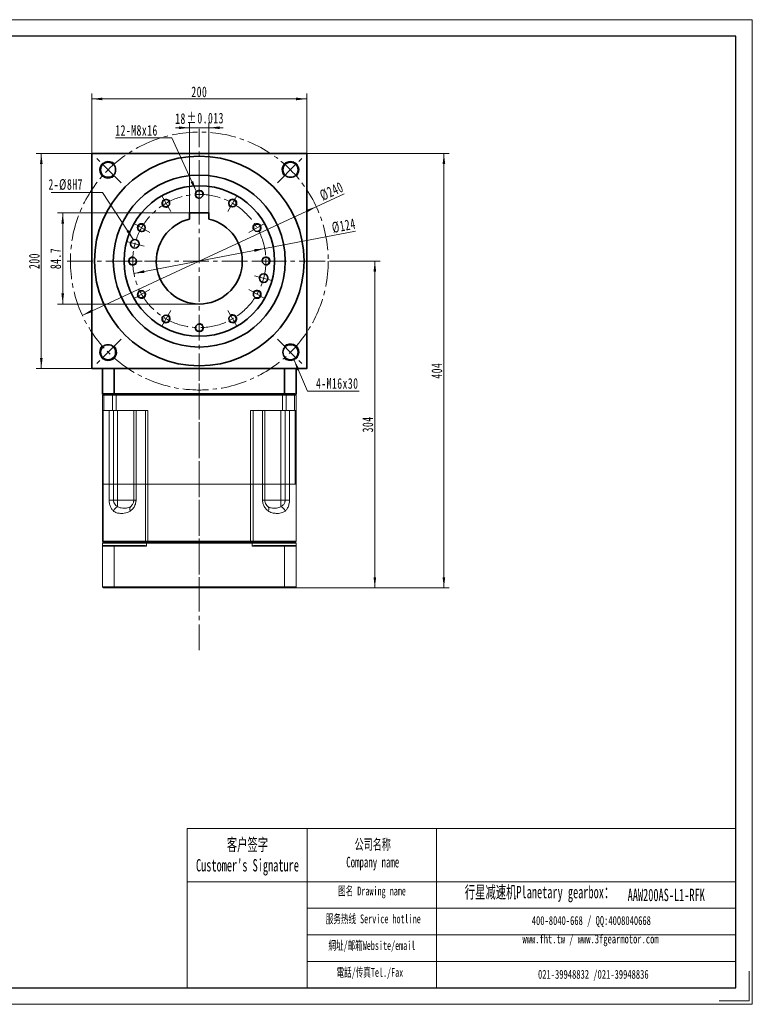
# Model space of a CAD drawing. Header units: millimetres. Extents: x 3079 to 4374, y -334 to 635.
# Tile 3 of 3: x 3692 to 4374, y -334 to 582. Entities that reach past the tile are written whole.
import ezdxf

# ---------------------------------------------------------------- set-up
doc = ezdxf.new("R2010")
doc.units = ezdxf.units.MM
doc.header["$LTSCALE"] = 2
doc.linetypes.add('点画线', pattern=[18, 12, -2, 2, -2])
doc.layers.get('0').update_dxf_attribs({"lineweight": 18})
for name, color, linetype, lineweight in [('7标注层', 4, 'Continuous', 18), ('SLD-0', 7, 'Continuous', 18), ('中心线层', 1, '点画线', 18), ('图框_外框线', 7, 'Continuous', 18), ('尺寸线层', 3, 'Continuous', 18), ('粗实线', 7, 'Continuous', 50), ('粗实线层', 7, 'Continuous', 35)]:
    doc.layers.add(name, color=color, linetype=linetype, lineweight=lineweight)
doc.styles.add('SLDTEXTSTYLE4', font='txt', dxfattribs={"width": 0.611111})
doc.styles.get("Standard").update_dxf_attribs({"font": 'txt', "width": 0.707})
doc.styles.add('标准', font='txt', dxfattribs={"width": 0.667})
doc.dimstyles.new('a4-1-1.5', dxfattribs={"dimtxt": 4.5, "dimasz": 4.5, "dimexe": 2.25, "dimexo": 0, "dimgap": 0.75, "dimtad": 1, "dimdec": 3, "dimdsep": 46, "dimtxsty": '标准', "dimblk": '_CAXARROW', "dimcen": 0, "dimdle": 6, "dimazin": 2, "dimtfac": 0.707107, "dimtdec": 3, "dimtix": 1, "dimtmove": 2, "dimatfit": 3, "dimfxl": 0, "dimfrac": 2, "dimtolj": 1, "dimtzin": 0, "dimarcsym": 0})

# ---------------------------------------------------------------- blocks, each defined once
blk = doc.blocks.new('*X36')
at = {"layer": '尺寸线层', "linetype": 'Continuous'}
for points in [[(3759.18, 508.63), (3769.08, 509.87), (3769.08, 507.39)], [(3959.18, 508.63), (3949.28, 509.87), (3949.28, 507.39)]]:
    blk.add_hatch(color=0, dxfattribs=at).paths.add_polyline_path(points, flags=0)
at = {"layer": '尺寸线层', "color": 0, "linetype": 'Continuous'}
for p, q in [((3759.18, 457.85), (3759.18, 513.58)), ((3959.18, 457.85), (3959.18, 513.58)), ((3759.18, 508.63), (3959.18, 508.63))]:
    blk.add_line(p, q, dxfattribs=at)
at = {"layer": '尺寸线层', "color": 0, "insert": (3859.18, 515.15), "char_height": 9.9, "width": 28.1447, "attachment_point": 5, "line_spacing_factor": 1.15057, "style": '标准'}
blk.add_mtext('\\T1.1;200', dxfattribs=at)
blk = doc.blocks.new('_CAXARROW')
blk.add_hatch(color=0).paths.add_polyline_path([(0, 0), (-1, 0.125), (-1, -0.125)], flags=0)
blk = doc.blocks.new('*X37')
at = {"layer": '尺寸线层', "linetype": 'Continuous'}
for points in [[(3712.17, 457.85), (3710.93, 447.95), (3713.41, 447.95)], [(3712.17, 257.85), (3710.93, 267.75), (3713.41, 267.75)]]:
    blk.add_hatch(color=0, dxfattribs=at).paths.add_polyline_path(points, flags=0)
at = {"layer": '尺寸线层', "color": 0, "linetype": 'Continuous'}
for p, q in [((3759.18, 457.85), (3707.22, 457.85)), ((3712.17, 257.85), (3712.17, 457.85)), ((3759.18, 257.85), (3707.22, 257.85))]:
    blk.add_line(p, q, dxfattribs=at)
at = {"layer": '尺寸线层', "color": 0, "insert": (3705.65, 357.85), "char_height": 9.9, "width": 28.1447, "attachment_point": 5, "rotation": 90, "line_spacing_factor": 1.15057, "style": '标准'}
blk.add_mtext('\\T1.1;200', dxfattribs=at)
blk = doc.blocks.new('*X38')
at = {"layer": '尺寸线层', "linetype": 'Continuous'}
blk.add_hatch(color=0, dxfattribs=at).paths.add_polyline_path([(42.08, -44.07), (35.64, -36.46), (37.71, -35.11)], flags=0)
at = {"layer": '尺寸线层', "color": 0}
for p, q in [((0, 0), (-34.44, 0)), ((13.31, 0), (0, 0)), ((0, 0), (0, 0))]:
    blk.add_line(p, q, dxfattribs=at)
at = {"layer": '尺寸线层', "color": 0, "linetype": 'Continuous'}
blk.add_line((42.08, -44.07), (13.31, 0), dxfattribs=at)
at = {"layer": '尺寸线层', "color": 0, "insert": (-4.95, 1.98), "char_height": 9.9, "width": 58.9895, "attachment_point": 9, "line_spacing_factor": 1.15057, "style": '标准'}
blk.add_mtext('\\T1.1;2-%%C8H7', dxfattribs=at)
blk = doc.blocks.new('*X39')
at = {"layer": '尺寸线层', "linetype": 'Continuous'}
blk.add_hatch(color=0, dxfattribs=at).paths.add_polyline_path([(30.89, -49.56), (25.62, -41.09), (27.87, -40.05)], flags=0)
at = {"layer": '尺寸线层', "color": 0}
for p, q in [((0, 0), (-44.22, 0)), ((8.02, 0), (0, 0)), ((0, 0), (0, 0))]:
    blk.add_line(p, q, dxfattribs=at)
at = {"layer": '尺寸线层', "color": 0, "linetype": 'Continuous'}
blk.add_line((30.89, -49.56), (8.02, 0), dxfattribs=at)
at = {"layer": '尺寸线层', "color": 0, "insert": (-4.95, 1.98), "char_height": 9.9, "width": 78.5499, "attachment_point": 9, "line_spacing_factor": 1.15057, "style": '标准'}
blk.add_mtext('\\T1.1;12-M8x16', dxfattribs=at)
blk = doc.blocks.new('*X40')
at = {"layer": '尺寸线层', "linetype": 'Continuous'}
for points in [[(3920.08, 369.47), (3910.59, 366.4), (3910.12, 368.83)], [(3798.27, 346.24), (3808.23, 346.88), (3807.77, 349.31)]]:
    blk.add_hatch(color=0, dxfattribs=at).paths.add_polyline_path(points, flags=0)
at = {"layer": '尺寸线层', "color": 0, "linetype": 'Continuous'}
blk.add_line((4004.59, 385.59), (3798.27, 346.24), dxfattribs=at)
at = {"layer": '尺寸线层', "color": 0, "insert": (3993.62, 390.61), "char_height": 9.9, "width": 39.3557, "attachment_point": 5, "rotation": 10.79811, "line_spacing_factor": 1.15057, "style": '标准'}
blk.add_mtext('\\T1.1;%%C124', dxfattribs=at)
blk = doc.blocks.new('*X41')
at = {"layer": '尺寸线层', "linetype": 'Continuous'}
for points in [[(3968.02, 408.38), (3959.56, 403.09), (3958.52, 405.34)], [(3750.33, 307.33), (3759.83, 310.37), (3758.79, 312.62)]]:
    blk.add_hatch(color=0, dxfattribs=at).paths.add_polyline_path(points, flags=0)
at = {"layer": '尺寸线层', "color": 0, "linetype": 'Continuous'}
blk.add_line((3994.12, 420.5), (3750.33, 307.33), dxfattribs=at)
at = {"layer": '尺寸线层', "color": 0, "insert": (3982.32, 422.72), "char_height": 9.9, "width": 39.0622, "attachment_point": 5, "rotation": 24.90217, "line_spacing_factor": 1.15057, "style": '标准'}
blk.add_mtext('\\T1.1;%%C240', dxfattribs=at)
blk = doc.blocks.new('*X42')
at = {"layer": '尺寸线层', "linetype": 'Continuous'}
blk.add_hatch(color=0, dxfattribs=at).paths.add_polyline_path([(-15.45, 28.83), (-10.39, 20.23), (-12.66, 19.25)], flags=0)
at = {"layer": '尺寸线层', "color": 0, "linetype": 'Continuous'}
blk.add_line((-15.45, 28.83), (-3, 0), dxfattribs=at)
at = {"layer": '尺寸线层', "color": 0}
for p, q in [((-3, 0), (0, 0)), ((0, 0), (45, 0)), ((0, 0), (0, 0))]:
    blk.add_line(p, q, dxfattribs=at)
at = {"layer": '尺寸线层', "color": 0, "insert": (4.95, 1.98), "char_height": 9.9, "width": 80.0907, "attachment_point": 7, "line_spacing_factor": 1.15057, "style": '标准'}
blk.add_mtext('\\T1.1;4-M16x30', dxfattribs=at)
blk = doc.blocks.new('*X44')
at = {"layer": '尺寸线层', "color": 0, "char_height": 9.9, "attachment_point": 1, "line_spacing_factor": 1.15057, "style": '标准'}
for s, insert, width in [('\\T1.1;18', (3836.73, 495.27), 179.5491), ('\\T1.1;%%P0.013', (3847.47, 495.77), 140.8704)]:
    blk.add_mtext(s, dxfattribs=dict(at, insert=insert, width=width))
blk = doc.blocks.new('*X43')
at = {"layer": '尺寸线层', "linetype": 'Continuous'}
for points in [[(3850.18, 481.81), (3840.28, 480.58), (3840.28, 483.05)], [(3868.18, 481.81), (3878.08, 480.58), (3878.08, 483.05)]]:
    blk.add_hatch(color=0, dxfattribs=at).paths.add_polyline_path(points, flags=0)
at = {"layer": '尺寸线层', "color": 0, "linetype": 'Continuous'}
for p, q in [((3850.18, 402.55), (3850.18, 486.76)), ((3868.18, 402.55), (3868.18, 486.76)), ((3881.38, 481.81), (3836.98, 481.81))]:
    blk.add_line(p, q, dxfattribs=at)
at = {"layer": '尺寸线层', "color": 0}
blk.add_blockref('*X44', (0, 0), dxfattribs=at)
blk = doc.blocks.new('*X45')
at = {"layer": '尺寸线层', "linetype": 'Continuous'}
for points in [[(3732.07, 402.55), (3733.31, 392.65), (3730.83, 392.65)], [(3732.07, 317.85), (3733.31, 327.75), (3730.83, 327.75)]]:
    blk.add_hatch(color=0, dxfattribs=at).paths.add_polyline_path(points, flags=0)
at = {"layer": '尺寸线层', "color": 0, "linetype": 'Continuous'}
for p, q in [((3850.18, 402.55), (3727.12, 402.55)), ((3732.07, 402.55), (3732.07, 317.85)), ((3859.18, 317.85), (3727.12, 317.85))]:
    blk.add_line(p, q, dxfattribs=at)
at = {"layer": '尺寸线层', "color": 0, "insert": (3725.55, 360.2), "char_height": 9.9, "width": 38.4752, "attachment_point": 5, "rotation": 90, "line_spacing_factor": 1.15057, "style": '标准'}
blk.add_mtext('\\T1.1;84.7', dxfattribs=at)
blk = doc.blocks.new('*X46')
at = {"layer": '尺寸线层', "linetype": 'Continuous'}
for points in [[(4086.77, 457.85), (4085.53, 447.95), (4088.01, 447.95)], [(4086.77, 53.85), (4085.53, 63.75), (4088.01, 63.75)]]:
    blk.add_hatch(color=0, dxfattribs=at).paths.add_polyline_path(points, flags=0)
at = {"layer": '尺寸线层', "color": 0, "linetype": 'Continuous'}
for p, q in [((3959.18, 457.85), (4091.72, 457.85)), ((4086.77, 53.85), (4086.77, 457.85)), ((3948.38, 53.85), (4091.72, 53.85))]:
    blk.add_line(p, q, dxfattribs=at)
at = {"layer": '尺寸线层', "color": 0, "insert": (4080.25, 255.85), "char_height": 9.9, "width": 28.7317, "attachment_point": 5, "rotation": 90, "style": '标准'}
blk.add_mtext('\\T1.1;404', dxfattribs=at)
blk = doc.blocks.new('*X47')
at = {"layer": '尺寸线层', "linetype": 'Continuous'}
for points in [[(4022.51, 357.85), (4023.75, 347.95), (4021.28, 347.95)], [(4022.51, 53.85), (4023.75, 63.75), (4021.28, 63.75)]]:
    blk.add_hatch(color=0, dxfattribs=at).paths.add_polyline_path(points, flags=0)
at = {"layer": '尺寸线层', "color": 0, "linetype": 'Continuous'}
for p, q in [((3982.18, 357.85), (4027.46, 357.85)), ((4022.51, 357.85), (4022.51, 53.85)), ((3948.38, 53.85), (4027.46, 53.85))]:
    blk.add_line(p, q, dxfattribs=at)
at = {"layer": '尺寸线层', "color": 0, "insert": (4016, 205.85), "char_height": 9.9, "width": 28.2915, "attachment_point": 5, "rotation": 90, "style": '标准'}
blk.add_mtext('\\T1.1;304', dxfattribs=at)

msp = doc.modelspace()

# ---------------------------------------------------------------- linework, layer by layer
at = {"color": 7, "linetype": 'Continuous', "lineweight": 15}
for p, q in [((3769.9762, 233.8549), (3769.1762, 233.0549)), ((3770.4805, 233.0549), (3769.1762, 233.0549)), ((3769.1762, 218.8549), (3769.1762, 233.0549)), ((3769.9762, 233.8549), (3771.0719, 233.8549)), ((3770.4805, 233.0549), (3771.0719, 233.8549)), ((3778.3487, 233.0549), (3770.4805, 233.0549)), ((3770.4805, 233.0549), (3770.4805, 218.8549)), ((3771.0719, 233.8549), (3778.8876, 233.8549)), ((3778.3487, 233.0549), (3778.8876, 233.8549)), ((3778.3487, 218.8549), (3778.3487, 233.0549)), ((3781.7165, 233.0549), (3778.3487, 233.0549)), ((3778.8876, 233.8549), (3781.7165, 233.8549)), ((3781.7165, 233.0549), (3781.7165, 233.8549)), ((3781.7165, 233.8549), (3936.6359, 233.8549)), ((3781.7165, 233.0549), (3781.7165, 218.8549)), ((3936.6359, 233.0549), (3781.7165, 233.0549)), ((3936.6359, 233.0549), (3936.6359, 233.8549)), ((3936.6359, 233.8549), (3939.4648, 233.8549)), ((3936.6359, 218.8549), (3936.6359, 233.0549)), ((3940.0037, 233.0549), (3936.6359, 233.0549)), ((3940.0037, 233.0549), (3939.4648, 233.8549)), ((3939.4648, 233.8549), (3947.2805, 233.8549)), ((3940.0037, 233.0549), (3940.0037, 218.8549)), ((3947.8719, 233.0549), (3940.0037, 233.0549)), ((3947.8719, 233.0549), (3947.2805, 233.8549)), ((3947.2805, 233.8549), (3948.3762, 233.8549)), ((3947.8719, 218.8549), (3947.8719, 233.0549)), ((3949.1762, 233.0549), (3947.8719, 233.0549)), ((3949.1762, 233.0549), (3948.3762, 233.8549)), ((3949.1762, 233.0549), (3949.1762, 218.8549)), ((3770.4805, 218.8549), (3769.1762, 218.8549)), ((3769.1762, 150.3549), (3769.1762, 218.8549)), ((3769.8172, 218.8549), (3769.8172, 150.3549)), ((3770.4805, 218.8549), (3778.3487, 218.8549)), ((3775.2796, 150.3549), (3775.2796, 218.8549)), ((3781.7165, 218.8549), (3778.3487, 218.8549)), ((3779.3722, 218.8549), (3779.3722, 150.3549)), ((3811.4138, 218.8549), (3781.7165, 218.8549)), ((3783.1622, 218.8549), (3783.1622, 150.3549)), ((3798.1622, 150.3549), (3798.1622, 218.8549)), ((3800.2897, 218.8549), (3800.2897, 150.3549)), ((3808.9644, 150.3549), (3808.9644, 218.8549)), ((3811.4138, 218.8549), (3811.4138, 150.3549)), ((3936.6359, 218.8549), (3906.9386, 218.8549)), ((3906.9386, 150.3549), (3906.9386, 218.8549)), ((3909.388, 218.8549), (3909.388, 150.3549)), ((3918.0627, 150.3549), (3918.0627, 218.8549)), ((3920.1902, 218.8549), (3920.1902, 150.3549)), ((3935.1902, 218.8549), (3935.1902, 150.3549)), ((3940.0037, 218.8549), (3936.6359, 218.8549)), ((3938.9802, 150.3549), (3938.9802, 218.8549)), ((3940.0037, 218.8549), (3947.8719, 218.8549)), ((3943.0727, 218.8549), (3943.0727, 150.3549)), ((3949.1762, 218.8549), (3947.8719, 218.8549)), ((3948.5352, 150.3549), (3948.5352, 218.8549)), ((3949.1762, 218.8549), (3949.1762, 150.3549)), ((3769.1762, 97.1549), (3769.1762, 150.3549)), ((3769.1762, 150.3549), (3769.8172, 150.3549)), ((3769.8172, 150.3549), (3769.1762, 150.3549)), ((3769.8172, 150.3549), (3769.8172, 97.1549)), ((3769.8172, 150.3549), (3775.2796, 150.3549)), ((3775.2796, 150.3549), (3769.8172, 150.3549)), ((3775.2796, 135.3549), (3775.2796, 150.3549)), ((3775.2796, 150.3549), (3779.3722, 150.3549)), ((3779.3722, 150.3549), (3775.2796, 150.3549)), ((3779.3722, 150.3549), (3779.3722, 135.3549)), ((3783.1622, 150.3549), (3779.3722, 150.3549)), ((3779.3722, 150.3549), (3783.1622, 150.3549)), ((3783.1622, 135.3549), (3783.1622, 150.3549)), ((3798.1622, 150.3549), (3783.1622, 150.3549)), ((3783.1622, 150.3549), (3798.1622, 150.3549)), ((3798.1622, 135.3549), (3798.1622, 150.3549)), ((3798.1622, 150.3549), (3800.2897, 150.3549)), ((3800.2897, 150.3549), (3798.1622, 150.3549)), ((3800.2897, 150.3549), (3800.2897, 135.3549)), ((3800.2897, 150.3549), (3808.9644, 150.3549)), ((3808.9644, 150.3549), (3800.2897, 150.3549)), ((3808.9644, 97.1549), (3808.9644, 150.3549)), ((3808.9644, 150.3549), (3811.4138, 150.3549)), ((3811.4138, 150.3549), (3808.9644, 150.3549)), ((3811.4138, 150.3549), (3811.4138, 97.1549)), ((3811.4138, 150.3549), (3906.9386, 150.3549)), ((3906.9386, 150.3549), (3811.4138, 150.3549)), ((3906.9386, 97.1549), (3906.9386, 150.3549)), ((3906.9386, 150.3549), (3909.388, 150.3549)), ((3909.388, 150.3549), (3906.9386, 150.3549)), ((3909.388, 150.3549), (3909.388, 97.1549)), ((3909.388, 150.3549), (3918.0627, 150.3549)), ((3918.0627, 150.3549), (3909.388, 150.3549)), ((3918.0627, 135.3549), (3918.0627, 150.3549)), ((3918.0627, 150.3549), (3920.1902, 150.3549)), ((3920.1902, 150.3549), (3918.0627, 150.3549)), ((3920.1902, 150.3549), (3920.1902, 135.3549)), ((3935.1902, 150.3549), (3920.1902, 150.3549)), ((3920.1902, 150.3549), (3935.1902, 150.3549)), ((3935.1902, 135.3549), (3935.1902, 150.3549)), ((3938.9802, 150.3549), (3935.1902, 150.3549)), ((3935.1902, 150.3549), (3938.9802, 150.3549)), ((3938.9802, 135.3549), (3938.9802, 150.3549)), ((3938.9802, 150.3549), (3943.0727, 150.3549)), ((3943.0727, 150.3549), (3938.9802, 150.3549)), ((3943.0727, 150.3549), (3943.0727, 135.3549)), ((3943.0727, 150.3549), (3949.1762, 150.3549)), ((3948.5352, 150.3549), (3943.0727, 150.3549)), ((3949.1762, 97.1549), (3949.1762, 150.3549)), ((3775.2796, 135.3549), (3779.3722, 135.3549)), ((3779.3722, 135.3549), (3783.1622, 135.3549)), ((3783.1622, 135.3549), (3798.1622, 135.3549)), ((3783.1622, 135.3549), (3783.1622, 129.335)), ((3800.2897, 135.3549), (3798.1622, 135.3549)), ((3918.0627, 135.3549), (3920.1902, 135.3549)), ((3920.1902, 135.3549), (3935.1902, 135.3549)), ((3935.1902, 135.3549), (3935.1902, 129.335)), ((3935.1902, 135.3549), (3938.9802, 135.3549)), ((3943.0727, 135.3549), (3938.9802, 135.3549)), ((3769.1762, 97.1549), (3769.8172, 97.1549)), ((3769.1762, 97.1549), (3769.9762, 96.3549)), ((3769.1762, 95.5549), (3769.1762, 92.5549)), ((3810.1227, 95.5549), (3769.1762, 95.5549)), ((3769.1762, 92.5549), (3769.1762, 54.6549)), ((3779.8037, 92.5549), (3769.1762, 92.5549)), ((3769.8172, 97.1549), (3808.9644, 97.1549)), ((3769.8172, 97.1549), (3770.5147, 96.3549)), ((3769.9762, 96.3549), (3810.3269, 96.3549)), ((3769.9762, 93.3549), (3780.1066, 93.3549)), ((3809.3563, 96.3549), (3770.5147, 96.3549)), ((3779.8037, 54.6549), (3779.8037, 92.5549)), ((3810.1227, 92.5549), (3779.8037, 92.5549)), ((3780.1066, 93.3549), (3808.6825, 93.3549)), ((3808.9644, 97.1549), (3811.4138, 97.1549)), ((3808.9644, 97.1549), (3809.3563, 96.3549)), ((3810.1227, 92.5549), (3810.1227, 95.5549)), ((3908.2297, 95.5549), (3810.1227, 95.5549)), ((3810.3269, 96.3549), (3908.0255, 96.3549)), ((3811.4138, 97.1549), (3906.9386, 97.1549)), ((3811.4138, 97.1549), (3811.4138, 96.3549)), ((3906.9386, 96.3549), (3811.4138, 96.3549)), ((3906.9386, 97.1549), (3909.388, 97.1549)), ((3906.9386, 96.3549), (3906.9386, 97.1549)), ((3908.0255, 96.3549), (3948.3762, 96.3549)), ((3908.2297, 95.5549), (3908.2297, 92.5549)), ((3949.1762, 95.5549), (3908.2297, 95.5549)), ((3938.5487, 92.5549), (3908.2297, 92.5549)), ((3908.9961, 96.3549), (3909.388, 97.1549)), ((3948.3762, 96.3549), (3908.9961, 96.3549)), ((3909.388, 97.1549), (3949.1762, 97.1549)), ((3909.6699, 93.3549), (3938.2458, 93.3549)), ((3938.2458, 93.3549), (3948.3762, 93.3549)), ((3938.5487, 92.5549), (3938.5487, 54.6549)), ((3949.1762, 92.5549), (3938.5487, 92.5549)), ((3949.1762, 92.5549), (3949.1762, 95.5549)), ((3949.1762, 54.6549), (3949.1762, 92.5549)), ((3769.1762, 54.6549), (3779.8037, 54.6549)), ((3780.1066, 53.8549), (3769.9762, 53.8549)), ((3779.8037, 54.6549), (3938.5487, 54.6549)), ((3938.2458, 53.8549), (3780.1066, 53.8549)), ((3948.3762, 53.8549), (3938.2458, 53.8549)), ((3938.5487, 54.6549), (3949.1762, 54.6549))]:
    msp.add_line(p, q, dxfattribs=at)
msp.add_line((3959.6351, -170.1027), (3959.6351, -318.1484))
for centre, radius, start, end in [((3785.8197, 122.854), 7.0047, 112.2952665, 159.3718253), ((3797.7603, 127.2282), 3.3657, 141.2467564, 214.5020006), ((3920.5921, 127.2282), 3.3657, 325.4979994, 38.7532436), ((3932.5327, 122.854), 7.0047, 20.6281747, 67.7047335), ((3859.1762, 182.5549), 102.5, 240.4869949, 241.4078774), ((3859.1762, 182.5549), 102.5, 298.5921226, 299.5130051)]:
    msp.add_arc(centre, radius, start, end, dxfattribs=at)
for points, knots in [([(3779.2641, 125.3217), (3779.0091, 125.5607), (3778.403, 126.1286), (3777.5459, 127.2259), (3776.7418, 128.5982), (3776.1021, 130.132), (3775.6358, 131.778), (3775.3378, 133.5382), (3775.299, 134.7494), (3775.2796, 135.3549)], [0, 0, 0, 0, 1.25141625, 2.97427121, 4.69583669, 6.30778862, 7.91856099, 9.5177262, 11.11631517, 11.11631517, 11.11631517, 11.11631517]), ([(3779.3722, 135.3549), (3779.4224, 134.7254), (3779.481, 133.9902), (3779.9366, 132.6092), (3780.7576, 131.1654), (3782.0438, 129.9977), (3782.9209, 129.478), (3783.1622, 129.335)], [0, 0, 0, 0, 1.7180794, 2.00681349, 4.12606595, 6.54573143, 7.46399079, 7.46399079, 7.46399079, 7.46399079]), ([(3783.1622, 129.335), (3783.2757, 129.2603), (3783.8101, 128.9084), (3784.8721, 128.4748), (3786.9405, 128.0562), (3789.2692, 127.9748), (3791.5614, 128.0595), (3793.3908, 128.3088), (3794.575, 129.0053), (3795.1356, 129.335)], [0, 0, 0, 0, 0.37086152, 1.74660437, 3.15894507, 6.23308277, 8.36767356, 10.52459019, 12.4631246, 12.4631246, 12.4631246, 12.4631246]), ([(3800.2897, 135.3549), (3800.283, 135.0585), (3800.2614, 134.0937), (3799.9876, 132.4803), (3799.3647, 130.6081), (3798.4628, 128.9155), (3797.0669, 126.9991), (3795.8016, 125.9789), (3794.9866, 125.3217)], [0, 0, 0, 0, 0.83100156, 2.70515334, 4.58063208, 6.47071414, 8.36263912, 11.78658051, 11.78658051, 11.78658051, 11.78658051]), ([(3795.1356, 129.335), (3795.5954, 129.7218), (3796.2937, 130.3093), (3797.1068, 131.4688), (3797.6955, 132.621), (3798.0316, 133.7921), (3798.15, 134.7742), (3798.1585, 135.1769), (3798.1622, 135.3549)], [0, 0, 0, 0, 2.17534723, 3.30338679, 4.42914988, 5.95037081, 6.52705842, 6.98357783, 6.98357783, 6.98357783, 6.98357783]), ([(3923.3658, 125.3217), (3923.0459, 125.5607), (3922.2858, 126.1286), (3921.171, 127.2259), (3920.0969, 128.5982), (3919.2197, 130.132), (3918.568, 131.778), (3918.1459, 133.5382), (3918.0904, 134.7494), (3918.0627, 135.3549)], [0, 0, 0, 0, 1.32730253, 3.15463196, 4.98059372, 6.69029493, 8.39874505, 10.09488414, 11.79041206, 11.79041206, 11.79041206, 11.79041206]), ([(3920.1902, 135.3549), (3920.2333, 134.7254), (3920.2836, 133.9902), (3920.6687, 132.6092), (3921.3533, 131.1654), (3922.3751, 129.9977), (3923.0352, 129.478), (3923.2168, 129.335)], [0, 0, 0, 0, 1.60705195, 1.87712717, 3.85942717, 6.1227266, 6.98164529, 6.98164529, 6.98164529, 6.98164529]), ([(3923.2168, 129.335), (3923.3219, 129.2603), (3923.8168, 128.9084), (3924.7426, 128.4748), (3926.454, 128.0562), (3928.4723, 127.9748), (3930.9916, 128.0595), (3933.2445, 128.3088), (3934.5651, 129.0053), (3935.1902, 129.335)], [0, 0, 0, 0, 0.37081941, 1.74640602, 3.15858632, 6.2323749, 8.36672328, 10.52339495, 12.46170921, 12.46170921, 12.46170921, 12.46170921]), ([(3935.1902, 129.335), (3935.7947, 129.7218), (3936.7127, 130.3093), (3937.7184, 131.4688), (3938.4316, 132.621), (3938.8272, 133.7921), (3938.9659, 134.7742), (3938.9758, 135.1769), (3938.9802, 135.3549)], [0, 0, 0, 0, 2.3258383, 3.53191591, 4.73555957, 6.36201895, 6.97860195, 7.46670349, 7.46670349, 7.46670349, 7.46670349]), ([(3943.0727, 135.3549), (3943.0681, 135.0585), (3943.0528, 134.0937), (3942.8607, 132.4803), (3942.4178, 130.6081), (3941.7627, 128.9155), (3940.728, 126.9991), (3939.7307, 125.9789), (3939.0883, 125.3217)], [0, 0, 0, 0, 0.78341873, 2.55025728, 4.31834682, 6.10020348, 7.88379756, 11.11168535, 11.11168535, 11.11168535, 11.11168535]), ([(3794.9866, 125.3217), (3794.5214, 125.024), (3793.5905, 124.4282), (3791.7034, 123.6717), (3789.3722, 123.1813), (3786.9558, 123.0803), (3784.8804, 123.1469), (3783.0876, 123.3919), (3781.341, 123.9307), (3780.0672, 124.6461), (3779.4117, 125.1975), (3779.2641, 125.3217)], [0, 0, 0, 0, 1.45520559, 2.91154067, 5.61681055, 8.32949888, 10.21171253, 12.09272918, 14.08851505, 16.08034811, 16.65956975, 16.65956975, 16.65956975, 16.65956975]), ([(3939.0883, 125.3217), (3938.7107, 125.024), (3937.9552, 124.4282), (3936.3531, 123.6717), (3934.2632, 123.1813), (3931.9354, 123.0803), (3929.806, 123.1469), (3927.8726, 123.3919), (3925.8849, 123.9307), (3924.3614, 124.6461), (3923.5488, 125.1975), (3923.3658, 125.3217)], [0, 0, 0, 0, 1.45519647, 2.91152242, 5.61677535, 8.32944667, 10.21164853, 12.09265338, 14.08842675, 16.08024732, 16.65946534, 16.65946534, 16.65946534, 16.65946534])]:
    msp.add_open_spline(points, degree=3, knots=knots, dxfattribs=at)
for points in [[(3769.1762, 95.5549), (3769.9762, 96.3549)], [(3769.9762, 93.3549), (3769.1762, 92.5549)], [(3780.1066, 93.3549), (3779.8037, 92.5549)], [(3810.1227, 95.5549), (3810.3269, 96.3549)], [(3908.0255, 96.3549), (3908.2297, 95.5549)], [(3938.5487, 92.5549), (3938.2458, 93.3549)], [(3948.3762, 96.3549), (3949.1762, 97.1549)], [(3948.3762, 96.3549), (3949.1762, 95.5549)], [(3949.1762, 92.5549), (3948.3762, 93.3549)], [(3769.1762, 54.6549), (3769.9762, 53.8549)], [(3780.1066, 53.8549), (3779.8037, 54.6549)], [(3938.2458, 53.8549), (3938.5487, 54.6549)], [(3948.3762, 53.8549), (3949.1762, 54.6549)]]:
    msp.add_open_spline(points, degree=1, dxfattribs=at)
at = {"layer": '7标注层', "color": 0}
msp.add_line((3847.9577, -170.1027), (3847.9577, -318.1231), dxfattribs=at)
at = {"layer": '中心线层'}
for p, q in [((3859.1762, -4.1977), (3859.1762, 480.8549)), ((3786.4918, 430.5393), (3763.1197, 453.9114)), ((3931.8606, 430.5393), (3955.2327, 453.9114)), ((3859.1762, 427.8549), (3859.1762, 410.9657)), ((3824.1762, 418.4767), (3832.6208, 403.8502)), ((3894.1762, 418.4767), (3885.7316, 403.8502)), ((3798.5544, 392.8549), (3813.1809, 384.4103)), ((3919.798, 392.8549), (3905.1715, 384.4103)), ((3791.5614, 375.9722), (3807.8751, 371.601)), ((3736.1762, 357.8549), (3982.1762, 357.8549)), ((3789.1762, 357.8549), (3806.0654, 357.8549)), ((3929.1762, 357.8549), (3912.287, 357.8549)), ((3926.791, 339.7376), (3910.4773, 344.1088)), ((3798.5544, 322.8549), (3813.1809, 331.2995)), ((3919.798, 322.8549), (3905.1715, 331.2995)), ((3824.1762, 297.2331), (3832.6208, 311.8596)), ((3894.1762, 297.2331), (3885.7316, 311.8596)), ((3859.1762, 287.8549), (3859.1762, 304.744)), ((3786.4918, 285.1705), (3763.1197, 261.7984)), ((3931.8606, 285.1705), (3955.2327, 261.7984)), ((3859.1762, 38.336), (3859.1762, 259.5954))]:
    msp.add_line(p, q, dxfattribs=at)
for radius in [120, 62]:
    msp.add_circle((3859.1762, 357.8549), radius, dxfattribs=at)
at = {"layer": '图框_外框线'}
for p, q in [((3847.9577, -170.1027), (3959.6351, -170.1027)), ((3959.6351, -170.1027), (3959.6351, -318.1231)), ((3959.6351, -170.1027), (4358.3555, -170.1027)), ((4079.96, -170.1027), (4079.96, -318.1231)), ((3847.9577, -219.4972), (3959.6351, -219.4972)), ((3959.6351, -219.4972), (4358.3555, -219.4972)), ((3959.6351, -244.1945), (4358.3555, -244.1945)), ((3959.6351, -268.8917), (4358.3555, -268.8917)), ((3959.6351, -293.589), (4358.3555, -293.589))]:
    msp.add_line(p, q, dxfattribs=at)
at = {"layer": '图框_外框线', "color": 3}
msp.add_lwpolyline([(3078.6001, -333.5419), (4373.7743, -333.5419), (4373.7743, 582.3313), (3078.6001, 582.3313)], close=True, dxfattribs=at)
at = {"layer": '图框_外框线', "color": 3, "lineweight": 25}
msp.add_lwpolyline([(3155.6938, -318.1231), (4358.3555, -318.1231), (4358.3555, 566.9126), (3155.6938, 566.9126)], close=True, dxfattribs=at)
at = {"layer": '图框_外框线', "color": 3}
msp.add_lwpolyline([(4370.6905, -302.7044), (4370.6905, -330.4581), (4342.9368, -330.4581)], dxfattribs=at)
at = {"layer": '粗实线', "color": 0}
msp.add_line((3770.1762, 233.8549), (3948.1762, 233.8549), dxfattribs=at)
at = {"layer": '粗实线层'}
for p, q in [((3868.1762, 402.5549), (3850.1762, 402.5549)), ((3850.1762, 402.5549), (3850.1762, 396.8292)), ((3868.1762, 402.5549), (3868.1762, 396.8292)), ((3769.1762, 233.8549), (3769.1762, 257.8549)), ((3779.8037, 233.8549), (3779.8037, 257.8549)), ((3938.5487, 233.8549), (3938.5487, 257.8549)), ((3949.1762, 233.8549), (3949.1762, 257.8549)), ((3949.1762, 233.8549), (3769.1762, 233.8549)), ((3769.1762, 233.8549), (3949.1762, 233.8549)), ((3769.1762, 233.8549), (3949.1762, 233.8549)), ((3769.9762, 233.8549), (3771.0719, 233.8549)), ((3771.0719, 233.8549), (3778.8876, 233.8549)), ((3778.8876, 233.8549), (3781.7165, 233.8549)), ((3781.7165, 233.8549), (3936.6359, 233.8549)), ((3936.6359, 233.8549), (3939.4648, 233.8549)), ((3939.4648, 233.8549), (3947.2805, 233.8549)), ((3947.2805, 233.8549), (3948.3762, 233.8549))]:
    msp.add_line(p, q, dxfattribs=at)
msp.add_lwpolyline([(3759.1762, 257.8549), (3759.1762, 457.8549), (3959.1762, 457.8549), (3959.1762, 257.8549)], close=True, dxfattribs=at)
for centre, radius in [((3859.1762, 357.8549), 97.5), ((3774.3234, 442.7077), 7), ((3944.029, 442.7077), 7), ((3859.1762, 357.8549), 80), ((3859.1762, 357.8549), 70), ((3859.1762, 419.8549), 3.4), ((3828.1762, 411.5485), 3.4), ((3890.1762, 411.5485), 3.4), ((3805.4826, 388.8549), 3.4), ((3912.8698, 388.8549), 3.4), ((3799.2888, 373.9017), 4), ((3797.1762, 357.8549), 3.4), ((3921.1762, 357.8549), 3.4), ((3919.0636, 341.8081), 4), ((3805.4826, 326.8549), 3.4), ((3912.8698, 326.8549), 3.4), ((3828.1762, 304.1613), 3.4), ((3890.1762, 304.1613), 3.4), ((3859.1762, 295.8549), 3.4), ((3774.3234, 273.0021), 7), ((3944.029, 273.0021), 7)]:
    msp.add_circle(centre, radius, dxfattribs=at)
at = {"layer": '粗实线层', "lineweight": 18}
for centre, radius, start, end in [((3774.3234, 442.7077), 8, 43.0897868, 315), ((3944.029, 442.7077), 8, 313.0897868, 225), ((3859.1762, 419.8549), 4, 358.1514284, 270), ((3828.1762, 411.5485), 4, 28.1514284, 300), ((3890.1762, 411.5485), 4, 328.1514284, 240), ((3805.4826, 388.8549), 4, 58.1514284, 330), ((3912.8698, 388.8549), 4, 298.1514284, 210), ((3797.1762, 357.8549), 4, 88.1514284, 360), ((3921.1762, 357.8549), 4, 268.1514284, 180), ((3805.4826, 326.8549), 4, 118.1514284, 30), ((3912.8698, 326.8549), 4, 238.1514284, 150), ((3828.1762, 304.1613), 4, 148.1514284, 60), ((3890.1762, 304.1613), 4, 208.1514284, 120), ((3859.1762, 295.8549), 4, 178.1514284, 90), ((3774.3234, 273.0021), 8, 133.0897868, 45), ((3944.029, 273.0021), 8, 223.0897868, 135)]:
    msp.add_arc(centre, radius, start, end, dxfattribs=at)
at = {"layer": '粗实线层'}
msp.add_arc((3859.1762, 357.8549), 40, 103.0028782, 76.9971218, dxfattribs=at)

# ---------------------------------------------------------------- block references
at = {"layer": '尺寸线层'}
for name, p in [('*X39', (3825.5042, 472.2887)), ('*X38', (3755.8157, 421.7259)), ('*X42', (3962.8291, 236.908))]:
    msp.add_blockref(name, p, dxfattribs=at)

# ---------------------------------------------------------------- texts
at = {"layer": 'SLD-0', "color": 1, "attachment_point": 2, "style": 'SLDTEXTSTYLE4'}
for s, insert, char_height, width in [("{\\fSimSun|b1|i0|c134|p2;客户签字\\PCustomer's Signature}", (3903.9889, -179.2408), 11.525393, 143.377076), ('{\\fSimSun|b1|i0|c134|p2;公司名称\\PCompany name}', (4020.5607, -179.8527), 9.878908, 127.901016), ('{\\fSimSun|b1|i0|c134|p2;图名 Drawing name}', (4019.8854, -224.0498), 8.232423, 105.281865), ('{\\fSimSun|b1|i0|c134|p2;  \\H1.1667x;行星减速机Planetary gearbox\\fSimSun|b0|i0|c134|p2;：}', (4171.6553, -223.4148), 9.878908, 155.371912), ('{\\fSimSun|b1|i0|c134|p2;AAW200AS-L1-RFK}', (4293.705, -226.0377), 11.525393, 83.875815), ('{\\fSimSun|b1|i0|c134|p2;服务热线 Service hotline}', (4021.0528, -249.9365), 8.232423, 117.294112), ('{\\fSimSun|b1|i0|c134|p2;網址/邮箱Website/email}', (4019.771, -274.7395), 8.232423, 122.09213), ('{\\fSimSun|b1|i0|c134|p2;電話/传真Tel./Fax}', (4017.9265, -299.7359), 8.232423, 123.560541)]:
    msp.add_mtext(s, dxfattribs=dict(at, insert=insert, char_height=char_height, width=width))
at = {"layer": 'SLD-0', "color": 1, "char_height": 8.232423, "attachment_point": 2}
for s, insert, width in [('{\\fSimSun|b1|i0|c134|p2;400-8040-668 / QQ:4008040668}', (4223.9852, -251.5095), 239.690379), ('{\\fSimSun|b1|i0|c134|p2;www.fht.tw / www.3fgearmotor.com }', (4223.2261, -268.6565), 239.960204), ('{\\fSimSun|b1|i0|c134|p2;021-39948832 /021-39948836 }', (4225.8211, -301.5358), 183.227768)]:
    msp.add_mtext(s, dxfattribs=dict(at, insert=insert, width=width))

# ---------------------------------------------------------------- dimensions: what is measured, and where the dimension line sits
at = {"layer": '尺寸线层'}
dim = msp.add_linear_dim(base=(3959.1762, 508.6278), p1=(3759.1762, 457.8549), p2=(3959.1762, 457.8549), dimstyle='a4-1-1.5', override={"dimsah": 1, "dimtfill": 1, "dimtzin": 0}, dxfattribs=at)
dim.commit()
dim.dimension.update_dxf_attribs({"geometry": '*X36', "text_midpoint": (3859.1762, 515.1453)})
dim = msp.add_linear_dim(base=(3850.1762, 481.8134), p1=(3868.1762, 402.5549), p2=(3850.1762, 402.5549), text='\\A1;18{\\H1x;%%P0.013}', dimstyle='a4-1-1.5', override={"dimsah": 1, "dimtfac": 1, "dimtfill": 1, "dimtolj": 0, "dimtzin": 0}, dxfattribs=at)
dim.commit()
dim.dimension.update_dxf_attribs({"geometry": '*X43', "text_midpoint": (3859.1762, 490.2449)})
for base, p1, p2, angle, picture, middle in [((3712.1699, 457.8549), (3759.1762, 257.8549), (3759.1762, 457.8549), 90, '*X37', (3705.6524, 357.8549)), ((4086.7709, 457.8549), (3948.3762, 53.8549), (3959.1762, 457.8549), 90, '*X46', (4080.2534, 255.8549)), ((3732.0699, 317.8549), (3850.1762, 402.5549), (3859.1762, 317.8549), 270, '*X45', (3725.5524, 360.2049)), ((4022.5134, 53.8549), (3982.1762, 357.8549), (3948.3762, 53.8549), 90, '*X47', (4015.9959, 205.8549))]:
    dim = msp.add_linear_dim(base=base, p1=p1, p2=p2, angle=angle, dimstyle='a4-1-1.5', override={"dimsah": 1, "dimtfill": 1, "dimtzin": 0}, dxfattribs=at)
    dim.commit()
    dim.dimension.update_dxf_attribs({"geometry": picture, "text_midpoint": middle})
for p1, p2, picture, middle in [((3750.3328, 307.3265), (3968.0196, 408.3833), '*X41', (3985.2615, 416.3875)), ((3798.274, 346.2393), (3920.0784, 369.4705), '*X40', (3994.9263, 383.746))]:
    dim = msp.add_diameter_dim_2p(p1=p1, p2=p2, dimstyle='a4-1-1.5', override={"dimpost": '%%C<>', "dimsah": 1, "dimtfill": 1, "dimtzin": 0}, dxfattribs=at)
    dim.commit()
    dim.dimension.update_dxf_attribs({"geometry": picture, "text_midpoint": middle, "dimtype": 163})

doc.saveas('drawing.dxf')
